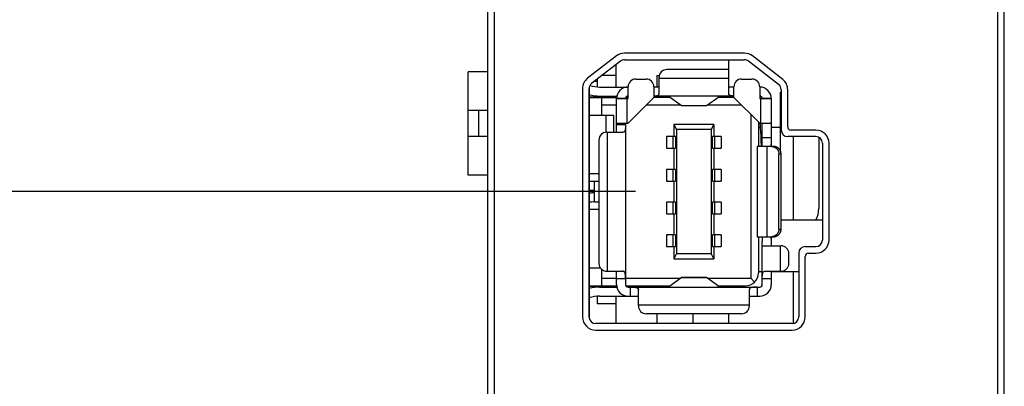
# Model space of a CAD drawing. Header units: inches. Extents: x 0 to 22, y 0 to 17.
# Tile 6 of 21: x 3.817 to 5.319, y 8.998 to 9.558. Entities that reach past the tile are written whole.
import ezdxf

# ---------------------------------------------------------------- set-up
doc = ezdxf.new("R2010")
doc.units = ezdxf.units.IN
doc.header["$LTSCALE"] = 1.21
doc.header["$MEASUREMENT"] = 0
doc.layers.get('0').update_dxf_attribs({"linetype": 'CONTINUOUS'})
doc.layers.add('DIMENSIONS', color=7, linetype='CONTINUOUS')
doc.styles.get("Standard").update_dxf_attribs({"font": 'txt', "width": 0.8})
doc.dimstyles.new('DIMSTYLE_2', dxfattribs={"dimtxt": 0.125, "dimasz": 0.18, "dimexe": 0.125, "dimexo": 0.0625, "dimgap": 0.03125, "dimtad": 0, "dimtih": 1, "dimtoh": 1, "dimdec": 3, "dimzin": 4, "dimdsep": 46, "dimtxsty": 'STANDARD', "dimblk": '_FILLED', "dimblk1": '_FILLED', "dimblk2": '_FILLED', "dimcen": 0.09, "dimadec": 0, "dimazin": 0, "dimtp": 0.01, "dimtm": 0.01, "dimtfac": 1, "dimtdec": 3, "dimtofl": 0, "dimtmove": 0, "dimatfit": 3, "dimldrblk": '_FILLED', "dimfxl": 1, "dimtolj": 1, "dimtzin": 4, "dimarcsym": 0})

# ---------------------------------------------------------------- blocks, each defined once
blk = doc.blocks.new('*D5')
at = {"layer": 'DIMENSIONS', "color": 2, "linetype": 'CONTINUOUS'}
blk.add_line((4.6378, 10.8575), (3.8028, 10.8575), dxfattribs=at)
at = {"layer": 'DIMENSIONS', "color": 2, "linetype": 'CONTINUOUS', "insert": (3.7403, 10.92), "char_height": 0.125, "width": 1.425, "attachment_point": 3, "line_spacing_factor": 0.9}
blk.add_mtext('4.821{\\Ftxt.shx;\\W1.000000;\\H0.125000; }[122.45]', dxfattribs=at)
blk = doc.blocks.new('_FILLED')
at = {"color": 0, "linetype": 'BYBLOCK'}
blk.add_solid([(0, 0), (-1, 0.1736), (-1, -0.1736)], dxfattribs=at)
blk = doc.blocks.new('*D7')
at = {"layer": 'DIMENSIONS', "color": 2, "linetype": 'CONTINUOUS'}
blk.add_line((4.757, 9.8205), (3.8028, 9.8205), dxfattribs=at)
at = {"layer": 'DIMENSIONS', "color": 2, "linetype": 'CONTINUOUS', "insert": (3.7403, 9.883), "char_height": 0.125, "width": 1.325, "attachment_point": 3, "line_spacing_factor": 0.9}
blk.add_mtext('3.784{\\Ftxt.shx;\\W1.000000;\\H0.125000; }[96.11]', dxfattribs=at)
blk = doc.blocks.new('*D8')
at = {"layer": 'DIMENSIONS', "color": 2, "linetype": 'CONTINUOUS'}
blk.add_line((4.757, 9.2955), (3.8028, 9.2955), dxfattribs=at)
at = {"layer": 'DIMENSIONS', "color": 2, "linetype": 'CONTINUOUS', "insert": (3.7403, 9.358), "char_height": 0.125, "width": 1.325, "attachment_point": 3, "line_spacing_factor": 0.9}
blk.add_mtext('3.259{\\Ftxt.shx;\\W1.000000;\\H0.125000; }[82.78]', dxfattribs=at)

msp = doc.modelspace()

# ---------------------------------------------------------------- linework, layer by layer
at = {"color": 7, "linetype": 'CONTINUOUS'}
for p, q in [((4.5314, 5.8416), (4.5314, 10.9795)), ((5.3194, 5.8416), (5.3194, 10.9795)), ((4.5414, 10.9495), (4.5414, 6.8795)), ((5.3094, 6.8795), (5.3094, 10.9495)), ((4.7276, 9.5027), (4.6837, 9.4685)), ((4.7337, 9.4948), (4.6898, 9.4606)), ((4.923, 9.5069), (4.7399, 9.5069)), ((4.7399, 9.4969), (4.923, 9.4969)), ((4.899, 9.4819), (4.899, 9.4969)), ((4.9751, 9.459), (4.9292, 9.4948)), ((4.9813, 9.4669), (4.9353, 9.5027)), ((4.5014, 9.3208), (4.5014, 9.4783)), ((4.5314, 9.4783), (4.5014, 9.4783)), ((4.7267, 9.4894), (4.7267, 9.4734)), ((4.899, 9.4819), (4.8045, 9.4819)), ((4.899, 9.4452), (4.899, 9.4819)), ((4.6982, 9.4635), (4.6936, 9.4635)), ((4.6982, 9.4671), (4.6982, 9.4553)), ((4.7062, 9.4734), (4.7267, 9.4734)), ((4.7267, 9.4734), (4.7267, 9.4552)), ((4.7573, 9.4674), (4.773, 9.4674)), ((4.7894, 9.4727), (4.7894, 9.4552)), ((4.7894, 9.4727), (4.793, 9.4727)), ((4.7927, 9.4452), (4.7927, 9.4701)), ((4.7927, 9.4689), (4.899, 9.4689)), ((4.9187, 9.4674), (4.9344, 9.4674)), ((4.676, 9.4527), (4.676, 9.1041)), ((4.686, 9.1041), (4.686, 9.4527)), ((4.6864, 9.1012), (4.6864, 9.4556)), ((4.7021, 9.4552), (4.7455, 9.4552)), ((4.7455, 9.4377), (4.7455, 9.4556)), ((4.7848, 9.4556), (4.7848, 9.4392)), ((4.7927, 9.4552), (4.7848, 9.4552)), ((4.9069, 9.4552), (4.899, 9.4552)), ((4.9069, 9.4392), (4.9069, 9.4556)), ((4.9462, 9.4556), (4.9462, 9.4377)), ((4.979, 9.4511), (4.979, 9.3894)), ((4.989, 9.3944), (4.989, 9.4511)), ((4.6864, 9.4403), (4.728, 9.4405)), ((4.6864, 9.4394), (4.7279, 9.4394)), ((4.6982, 9.4415), (4.6982, 9.4403)), ((4.7021, 9.4414), (4.7282, 9.4414)), ((4.7053, 9.4119), (4.7053, 9.4394)), ((4.7267, 9.4414), (4.7267, 9.4405)), ((4.7277, 9.4377), (4.7455, 9.4377)), ((4.7277, 9.3861), (4.7277, 9.4375)), ((4.7435, 9.4375), (4.7277, 9.4375)), ((4.7455, 9.4394), (4.7421, 9.4394)), ((4.7431, 9.4406), (4.7455, 9.4407)), ((4.7435, 9.4375), (4.7435, 9.3999)), ((4.7848, 9.4392), (4.7455, 9.3999)), ((4.9069, 9.4414), (4.7848, 9.4414)), ((4.8092, 9.4394), (4.7848, 9.4394)), ((4.8267, 9.4269), (4.8065, 9.4414)), ((4.865, 9.4269), (4.8852, 9.4414)), ((4.9069, 9.4394), (4.8825, 9.4394)), ((4.8884, 9.4394), (4.8884, 9.4414)), ((4.899, 9.4394), (4.899, 9.4414)), ((4.9462, 9.3999), (4.9069, 9.4392)), ((4.9462, 9.4377), (4.964, 9.4377)), ((4.9482, 9.3999), (4.9482, 9.4375)), ((4.964, 9.4375), (4.9482, 9.4375)), ((4.964, 9.3644), (4.964, 9.4375)), ((4.9774, 9.4473), (4.9774, 9.3585)), ((4.9774, 9.4473), (4.979, 9.4473)), ((4.5314, 9.4192), (4.5014, 9.4192)), ((4.5171, 9.4192), (4.5171, 9.3799)), ((4.7277, 9.4276), (4.7053, 9.4276)), ((4.8257, 9.4276), (4.7732, 9.4276)), ((4.8267, 9.4269), (4.865, 9.4269)), ((4.8269, 9.4268), (4.8267, 9.4269)), ((4.8269, 9.4268), (4.8648, 9.4268)), ((4.8648, 9.4268), (4.865, 9.4269)), ((4.9185, 9.4276), (4.866, 9.4276)), ((4.7238, 9.4119), (4.6864, 9.4119)), ((4.712, 9.386), (4.712, 9.4119)), ((4.7238, 9.3861), (4.7238, 9.4119)), ((4.9325, 9.4136), (4.9325, 9.1634)), ((4.7277, 9.3999), (4.7455, 9.3999)), ((4.7277, 9.3979), (4.7415, 9.3979)), ((4.7415, 9.3999), (4.7415, 9.1536)), ((4.8155, 9.3981), (4.8155, 9.3794)), ((4.8155, 9.3981), (4.8195, 9.3902)), ((4.8762, 9.3981), (4.8155, 9.3981)), ((4.8195, 9.3902), (4.8195, 9.2008)), ((4.8722, 9.3902), (4.8195, 9.3902)), ((4.8762, 9.3981), (4.8722, 9.3902)), ((4.8722, 9.3902), (4.8722, 9.2008)), ((4.8762, 9.3981), (4.8762, 9.3794)), ((4.9443, 9.4018), (4.9443, 9.3644)), ((4.9443, 9.394), (4.947, 9.394)), ((4.9462, 9.3999), (4.964, 9.3999)), ((4.9466, 9.3999), (4.9469, 9.3963)), ((4.9469, 9.3963), (4.9472, 9.3918)), ((4.9472, 9.3918), (4.9475, 9.3866)), ((4.9502, 9.3644), (4.9502, 9.3999)), ((4.964, 9.394), (4.9774, 9.394)), ((5.032, 9.3894), (4.994, 9.3894)), ((4.5314, 9.3799), (4.5014, 9.3799)), ((4.701, 9.3743), (4.701, 9.1857)), ((4.7128, 9.3861), (4.7377, 9.3861)), ((4.7141, 9.1739), (4.7141, 9.3861)), ((4.8041, 9.3794), (4.8041, 9.3617)), ((4.8177, 9.3794), (4.8041, 9.3794)), ((4.814, 9.3617), (4.814, 9.3794)), ((4.8177, 9.3794), (4.8177, 9.3617)), ((4.874, 9.3617), (4.874, 9.3794)), ((4.8876, 9.3794), (4.874, 9.3794)), ((4.8777, 9.3617), (4.8777, 9.3794)), ((4.8876, 9.3794), (4.8876, 9.3617)), ((4.9475, 9.3866), (4.9478, 9.3806)), ((4.9478, 9.3806), (4.9482, 9.3738)), ((4.9482, 9.3738), (4.9487, 9.3644)), ((4.9502, 9.3782), (4.964, 9.3782)), ((5.032, 9.3794), (4.989, 9.3794)), ((4.9974, 9.3794), (4.9974, 9.252)), ((5.0364, 9.3784), (5.0364, 9.2698)), ((4.8041, 9.3617), (4.8177, 9.3617)), ((4.8155, 9.3617), (4.8155, 9.3294)), ((4.874, 9.3617), (4.8876, 9.3617)), ((4.8762, 9.3617), (4.8762, 9.3294)), ((4.9423, 9.3644), (4.9423, 9.2266)), ((4.9674, 9.3644), (4.9423, 9.3644)), ((4.9573, 9.3644), (4.9573, 9.2266)), ((4.9638, 9.3646), (4.964, 9.3713)), ((4.9638, 9.3644), (4.9638, 9.3646)), ((5.042, 9.3694), (5.042, 9.2216)), ((5.052, 9.2216), (5.052, 9.3694)), ((4.9756, 9.2384), (4.9756, 9.3526)), ((4.9789, 9.3526), (4.9756, 9.3526)), ((4.9789, 9.2384), (4.9789, 9.3526)), ((4.8041, 9.3294), (4.8041, 9.3117)), ((4.8177, 9.3294), (4.8041, 9.3294)), ((4.814, 9.3117), (4.814, 9.3294)), ((4.8177, 9.3294), (4.8177, 9.3117)), ((4.874, 9.3117), (4.874, 9.3294)), ((4.8876, 9.3294), (4.874, 9.3294)), ((4.8777, 9.3117), (4.8777, 9.3294)), ((4.8876, 9.3294), (4.8876, 9.3117)), ((4.5314, 9.3208), (4.5014, 9.3208)), ((4.6864, 9.3231), (4.701, 9.3231)), ((4.6943, 9.2798), (4.6943, 9.3113)), ((4.6943, 9.3113), (4.701, 9.3113)), ((4.8041, 9.3117), (4.8177, 9.3117)), ((4.8155, 9.3117), (4.8155, 9.2794)), ((4.874, 9.3117), (4.8876, 9.3117)), ((4.8762, 9.3117), (4.8762, 9.2794)), ((4.701, 9.268), (4.6864, 9.268)), ((4.6943, 9.2798), (4.701, 9.2798)), ((4.8041, 9.2794), (4.8041, 9.2617)), ((4.8177, 9.2794), (4.8041, 9.2794)), ((4.814, 9.2617), (4.814, 9.2794)), ((4.8177, 9.2794), (4.8177, 9.2617)), ((4.874, 9.2617), (4.874, 9.2794)), ((4.8876, 9.2794), (4.874, 9.2794)), ((4.8777, 9.2617), (4.8777, 9.2794)), ((4.8876, 9.2794), (4.8876, 9.2617)), ((4.8041, 9.2617), (4.8177, 9.2617)), ((4.8155, 9.2617), (4.8155, 9.2294)), ((4.874, 9.2617), (4.8876, 9.2617)), ((4.8762, 9.2617), (4.8762, 9.2294)), ((4.9756, 9.2384), (4.9789, 9.2384)), ((5.042, 9.252), (4.9789, 9.252)), ((4.8041, 9.2294), (4.8041, 9.2117)), ((4.8177, 9.2294), (4.8041, 9.2294)), ((4.814, 9.2117), (4.814, 9.2294)), ((4.8177, 9.2294), (4.8177, 9.2117)), ((4.874, 9.2117), (4.874, 9.2294)), ((4.8876, 9.2294), (4.874, 9.2294)), ((4.8777, 9.2117), (4.8777, 9.2294)), ((4.8876, 9.2294), (4.8876, 9.2117)), ((4.9423, 9.2266), (4.9674, 9.2266)), ((4.9443, 9.2266), (4.9443, 9.1713)), ((4.95, 9.2266), (4.9502, 9.2197)), ((4.964, 9.2197), (4.9638, 9.2266)), ((4.964, 9.2129), (4.964, 9.2266)), ((4.8041, 9.2117), (4.8177, 9.2117)), ((4.8155, 9.2117), (4.8155, 9.193)), ((4.874, 9.2117), (4.8876, 9.2117)), ((4.8762, 9.2117), (4.8762, 9.193)), ((4.9502, 9.1536), (4.9502, 9.2197)), ((4.9502, 9.2129), (4.9789, 9.2129)), ((4.9776, 9.2129), (4.9776, 9.1739)), ((5.0157, 9.2116), (5.032, 9.2116)), ((4.8195, 9.2008), (4.8155, 9.193)), ((4.8155, 9.193), (4.8762, 9.193)), ((4.8195, 9.2008), (4.8722, 9.2008)), ((4.8762, 9.193), (4.8722, 9.2008)), ((4.9907, 9.1857), (4.9907, 9.201)), ((5.0057, 9.2016), (5.0057, 9.1041)), ((5.0157, 9.1041), (5.0157, 9.1966)), ((5.0207, 9.2016), (5.032, 9.2016)), ((4.6864, 9.1792), (4.7029, 9.1792)), ((4.7053, 9.1516), (4.7053, 9.1765)), ((4.7053, 9.1634), (4.7277, 9.1634)), ((4.7128, 9.1739), (4.7377, 9.1739)), ((4.7277, 9.1536), (4.7277, 9.1739)), ((4.7415, 9.1634), (4.8257, 9.1634)), ((4.8065, 9.1497), (4.8267, 9.1642)), ((4.8267, 9.1642), (4.8269, 9.1642)), ((4.865, 9.1642), (4.8267, 9.1642)), ((4.8269, 9.1642), (4.8648, 9.1642)), ((4.865, 9.1642), (4.8648, 9.1642)), ((4.8852, 9.1497), (4.865, 9.1642)), ((4.866, 9.1634), (4.9325, 9.1634)), ((4.9385, 9.1574), (4.9325, 9.1634)), ((4.9502, 9.173), (4.9443, 9.173)), ((4.954, 9.1739), (4.9789, 9.1739)), ((4.964, 9.1536), (4.964, 9.1739)), ((5.0057, 9.173), (4.964, 9.173)), ((4.9974, 9.173), (4.9974, 9.0943)), ((4.6864, 9.1516), (4.7279, 9.1516)), ((4.728, 9.1505), (4.6864, 9.1508)), ((4.6982, 9.1507), (4.6982, 9.1495)), ((4.7021, 9.1497), (4.7282, 9.1497)), ((4.7267, 9.1505), (4.7267, 9.1497)), ((4.7415, 9.1621), (4.7277, 9.1621)), ((4.742, 9.1516), (4.8092, 9.1516)), ((4.775, 9.1502), (4.7432, 9.1504)), ((4.7455, 9.1497), (4.9462, 9.1497)), ((4.7494, 9.1359), (4.7494, 9.1497)), ((4.775, 9.1516), (4.775, 9.1497)), ((4.8825, 9.1516), (4.9246, 9.1516)), ((4.8884, 9.1497), (4.8884, 9.1516)), ((4.899, 9.1497), (4.899, 9.1516)), ((4.9423, 9.1497), (4.9423, 9.1359)), ((4.964, 9.1621), (4.9502, 9.1621)), ((4.6982, 9.1357), (4.6982, 9.124)), ((4.7021, 9.1359), (4.7612, 9.1359)), ((4.7267, 9.1359), (4.7267, 9.0941)), ((4.7612, 9.1209), (4.7612, 9.1458)), ((4.9305, 9.1209), (4.9305, 9.1458)), ((4.9305, 9.1359), (4.9462, 9.1359)), ((4.7267, 9.124), (4.6982, 9.124)), ((4.9305, 9.1222), (4.7612, 9.1222)), ((4.9187, 9.1091), (4.773, 9.1091)), ((4.7894, 9.1091), (4.7894, 9.0941)), ((4.8444, 9.1091), (4.8444, 9.0941)), ((4.899, 9.0941), (4.899, 9.1091)), ((4.9957, 9.0941), (4.696, 9.0941)), ((4.696, 9.0841), (4.9957, 9.0841))]:
    msp.add_line(p, q, dxfattribs=at)
for centre, radius, start, end in [((4.7399, 9.4869), 0.02, 90, 127.9513), ((4.7399, 9.4869), 0.01, 90, 127.9513), ((4.923, 9.4869), 0.02, 52.0487, 90), ((4.923, 9.4869), 0.01, 52.0487, 90), ((4.8045, 9.4701), 0.0118, 90, 180), ((4.696, 9.4527), 0.02, 127.9513, 180), ((4.7573, 9.4556), 0.0118, 90, 180), ((4.773, 9.4556), 0.0118, 0, 90), ((4.9187, 9.4556), 0.0118, 90, 180), ((4.9344, 9.4556), 0.0118, 0, 90), ((4.969, 9.4511), 0.02, 0, 52.0487), ((4.696, 9.4527), 0.01, 127.9513, 180), ((4.7021, 9.5052), 0.05, 252.586, 270), ((4.7455, 9.4375), 0.0177, 90, 180), ((4.9462, 9.4375), 0.0177, 0, 90), ((4.969, 9.4511), 0.01, 0, 52.0487), ((4.7021, 9.5052), 0.0638, 255.7042, 270), ((4.7455, 9.4375), 0.00394, 90, 177.134), ((4.7455, 9.4375), 0.00197, 174.2608, 180), ((4.9462, 9.4375), 0.00394, 2.866, 90), ((4.9462, 9.4375), 0.00197, 0, 5.7392), ((4.989, 9.3894), 0.01, 180, 270), ((4.994, 9.3944), 0.005, 180, 270), ((5.032, 9.3694), 0.02, 0, 90), ((4.7128, 9.3743), 0.0118, 90, 180), ((5.032, 9.3694), 0.01, 0, 90), ((4.6943, 9.39), 0.0787, 264.2596, 270), ((4.6943, 9.39), 0.0925, 265.116, 270), ((4.6943, 9.201), 0.0925, 90, 94.884), ((4.6943, 9.201), 0.0787, 90, 95.7404), ((4.9974, 9.2698), 0.039, 332.9095, 360), ((4.9789, 9.201), 0.0118, 0, 90), ((5.0157, 9.2016), 0.01, 90, 180), ((5.032, 9.2216), 0.02, 270, 360), ((5.032, 9.2216), 0.01, 270, 360), ((5.0207, 9.1966), 0.005, 90, 180), ((4.7128, 9.1857), 0.0118, 180, 270), ((4.9789, 9.1857), 0.0118, 270, 360), ((4.9246, 9.1713), 0.0197, 270, 360), ((4.7021, 9.0859), 0.0638, 90, 104.2958), ((4.7455, 9.1536), 0.0177, 180, 270), ((4.7455, 9.1536), 0.00394, 180, 270), ((4.9462, 9.1536), 0.0177, 270, 360), ((4.9462, 9.1536), 0.00394, 270, 360), ((4.7021, 9.0859), 0.05, 90, 108.3593), ((4.773, 9.1209), 0.0118, 180, 270), ((4.9187, 9.1209), 0.0118, 270, 360), ((4.696, 9.1041), 0.02, 180, 270), ((4.696, 9.1041), 0.01, 180, 270), ((4.9957, 9.1041), 0.02, 270, 360), ((4.9957, 9.1041), 0.01, 270, 360)]:
    msp.add_arc(centre, radius, start, end, dxfattribs=at)
for points, knots in [([(4.7848, 9.4415), (4.7851, 9.4415), (4.7857, 9.4415), (4.7865, 9.4416), (4.7874, 9.4416), (4.7881, 9.4417), (4.7888, 9.4418), (4.7895, 9.442), (4.7901, 9.4421), (4.7907, 9.4423), (4.7912, 9.4426), (4.7916, 9.4428), (4.7919, 9.4432), (4.7922, 9.4435), (4.7924, 9.4439), (4.7926, 9.4443), (4.7927, 9.4448), (4.7927, 9.4451), (4.7927, 9.4452)], [0, 0, 0, 0, 0.09094, 0.178694, 0.262729, 0.342566, 0.417802, 0.48814, 0.553427, 0.613695, 0.669219, 0.72055, 0.768543, 0.814319, 0.859165, 0.90436, 0.951024, 1, 1, 1, 1]), ([(4.9069, 9.4415), (4.9066, 9.4415), (4.906, 9.4415), (4.9052, 9.4416), (4.9043, 9.4416), (4.9036, 9.4417), (4.9029, 9.4418), (4.9022, 9.442), (4.9016, 9.4421), (4.901, 9.4423), (4.9005, 9.4426), (4.9001, 9.4428), (4.8998, 9.4432), (4.8995, 9.4435), (4.8993, 9.4439), (4.8991, 9.4443), (4.899, 9.4448), (4.899, 9.4451), (4.899, 9.4452)], [0, 0, 0, 0, 0.09094, 0.178694, 0.262729, 0.342566, 0.417802, 0.48814, 0.553427, 0.613695, 0.669219, 0.72055, 0.768543, 0.814319, 0.859165, 0.90436, 0.951024, 1, 1, 1, 1]), ([(4.7415, 9.3979), (4.7415, 9.3975), (4.7415, 9.3967), (4.7415, 9.3955), (4.7415, 9.3944), (4.7414, 9.3932), (4.7414, 9.3922), (4.7413, 9.3912), (4.7411, 9.3902), (4.741, 9.3894), (4.7408, 9.3886), (4.7405, 9.3879), (4.7402, 9.3873), (4.7398, 9.3869), (4.7396, 9.3867), (4.7393, 9.3865), (4.7391, 9.3864), (4.7387, 9.3862), (4.7383, 9.3861), (4.7379, 9.3861), (4.7377, 9.3861)], [0, 0, 0, 0, 0.08791, 0.174911, 0.260109, 0.34263, 0.421641, 0.496375, 0.566166, 0.630507, 0.689121, 0.742069, 0.789851, 0.833497, 0.854264, 0.874607, 0.894764, 0.914964, 0.956283, 1, 1, 1, 1]), ([(4.9642, 9.3644), (4.9645, 9.3644), (4.9653, 9.3644), (4.9664, 9.3642), (4.9675, 9.3639), (4.9686, 9.3635), (4.9696, 9.363), (4.9705, 9.3625), (4.9715, 9.3618), (4.9723, 9.361), (4.973, 9.3601), (4.9737, 9.3592), (4.9743, 9.3582), (4.9748, 9.3571), (4.9752, 9.356), (4.9754, 9.3549), (4.9756, 9.3538), (4.9756, 9.353), (4.9756, 9.3526)], [0, 0, 0, 0, 0.061587, 0.123209, 0.1849, 0.246692, 0.308613, 0.370684, 0.432921, 0.495335, 0.557928, 0.620696, 0.683629, 0.74671, 0.809916, 0.873221, 0.936593, 1, 1, 1, 1]), ([(4.9789, 9.3526), (4.9789, 9.353), (4.9789, 9.3538), (4.9787, 9.3549), (4.9784, 9.356), (4.9781, 9.3571), (4.9776, 9.3582), (4.977, 9.3592), (4.9763, 9.3601), (4.9756, 9.361), (4.9747, 9.3618), (4.9738, 9.3625), (4.9729, 9.363), (4.9718, 9.3635), (4.9708, 9.3639), (4.9697, 9.3642), (4.9686, 9.3644), (4.9678, 9.3644), (4.9674, 9.3644)], [0, 0, 0, 0, 0.063407, 0.126779, 0.190084, 0.25329, 0.316371, 0.379304, 0.442072, 0.504665, 0.567079, 0.629316, 0.691387, 0.753308, 0.8151, 0.876791, 0.938413, 1, 1, 1, 1]), ([(4.9756, 9.2384), (4.9756, 9.2381), (4.9756, 9.2373), (4.9754, 9.2361), (4.9752, 9.235), (4.9748, 9.2339), (4.9743, 9.2329), (4.9737, 9.2319), (4.973, 9.2309), (4.9723, 9.2301), (4.9715, 9.2293), (4.9705, 9.2286), (4.9696, 9.228), (4.9686, 9.2275), (4.9675, 9.2271), (4.9664, 9.2268), (4.9653, 9.2267), (4.9645, 9.2266), (4.9642, 9.2266)], [0, 0, 0, 0, 0.063407, 0.126779, 0.190084, 0.25329, 0.316371, 0.379304, 0.442072, 0.504665, 0.567079, 0.629316, 0.691387, 0.753308, 0.8151, 0.876791, 0.938413, 1, 1, 1, 1]), ([(4.9674, 9.2266), (4.9678, 9.2266), (4.9686, 9.2267), (4.9697, 9.2268), (4.9708, 9.2271), (4.9718, 9.2275), (4.9729, 9.228), (4.9738, 9.2286), (4.9747, 9.2293), (4.9756, 9.2301), (4.9763, 9.2309), (4.977, 9.2319), (4.9776, 9.2329), (4.9781, 9.2339), (4.9784, 9.235), (4.9787, 9.2361), (4.9789, 9.2373), (4.9789, 9.2381), (4.9789, 9.2384)], [0, 0, 0, 0, 0.061587, 0.123209, 0.1849, 0.246692, 0.308613, 0.370684, 0.432921, 0.495335, 0.557928, 0.620696, 0.683629, 0.74671, 0.809916, 0.873221, 0.936593, 1, 1, 1, 1]), ([(4.7415, 9.1621), (4.7415, 9.1625), (4.7415, 9.1633), (4.7415, 9.1644), (4.7415, 9.1656), (4.7414, 9.1667), (4.7414, 9.1678), (4.7413, 9.1688), (4.7411, 9.1697), (4.741, 9.1706), (4.7408, 9.1714), (4.7405, 9.1721), (4.7402, 9.1726), (4.7398, 9.173), (4.7396, 9.1733), (4.7393, 9.1734), (4.7391, 9.1736), (4.7387, 9.1737), (4.7383, 9.1738), (4.7379, 9.1739), (4.7377, 9.1739)], [0, 0, 0, 0, 0.08791, 0.174912, 0.26011, 0.34263, 0.421641, 0.496375, 0.566166, 0.630507, 0.689121, 0.742069, 0.78985, 0.833497, 0.854264, 0.874607, 0.894764, 0.914964, 0.956283, 1, 1, 1, 1]), ([(4.9502, 9.1621), (4.9502, 9.1625), (4.9502, 9.1633), (4.9502, 9.1644), (4.9502, 9.1656), (4.9503, 9.1667), (4.9503, 9.1678), (4.9504, 9.1688), (4.9506, 9.1697), (4.9507, 9.1706), (4.9509, 9.1714), (4.9512, 9.1721), (4.9515, 9.1726), (4.9519, 9.173), (4.9521, 9.1733), (4.9524, 9.1734), (4.9526, 9.1736), (4.9529, 9.1737), (4.9534, 9.1738), (4.9538, 9.1739), (4.954, 9.1739)], [0, 0, 0, 0, 0.08791, 0.174911, 0.260109, 0.34263, 0.421641, 0.496375, 0.566166, 0.630507, 0.689121, 0.742069, 0.789851, 0.833497, 0.854264, 0.874607, 0.894764, 0.914964, 0.956283, 1, 1, 1, 1]), ([(4.7494, 9.1497), (4.7498, 9.1497), (4.7506, 9.1497), (4.7518, 9.1496), (4.7529, 9.1496), (4.754, 9.1496), (4.7551, 9.1495), (4.7561, 9.1494), (4.7571, 9.1493), (4.7579, 9.1491), (4.7587, 9.1489), (4.7594, 9.1486), (4.76, 9.1483), (4.7604, 9.148), (4.7606, 9.1477), (4.7608, 9.1475), (4.7609, 9.1472), (4.7611, 9.1469), (4.7612, 9.1464), (4.7612, 9.146), (4.7612, 9.1458)], [0, 0, 0, 0, 0.08791, 0.174911, 0.260109, 0.34263, 0.421641, 0.496375, 0.566166, 0.630507, 0.689121, 0.742069, 0.789851, 0.833497, 0.854264, 0.874607, 0.894764, 0.914964, 0.956283, 1, 1, 1, 1]), ([(4.9423, 9.1497), (4.9419, 9.1497), (4.9411, 9.1497), (4.9399, 9.1496), (4.9388, 9.1496), (4.9377, 9.1496), (4.9366, 9.1495), (4.9356, 9.1494), (4.9346, 9.1493), (4.9338, 9.1491), (4.933, 9.1489), (4.9323, 9.1486), (4.9317, 9.1483), (4.9313, 9.148), (4.9311, 9.1477), (4.9309, 9.1475), (4.9308, 9.1472), (4.9306, 9.1469), (4.9305, 9.1464), (4.9305, 9.146), (4.9305, 9.1458)], [0, 0, 0, 0, 0.08791, 0.174912, 0.26011, 0.34263, 0.421641, 0.496375, 0.566166, 0.630507, 0.689121, 0.742069, 0.78985, 0.833497, 0.854264, 0.874607, 0.894764, 0.914964, 0.956283, 1, 1, 1, 1])]:
    msp.add_open_spline(points, degree=3, knots=knots, dxfattribs=at)

# ---------------------------------------------------------------- dimensions: what is measured, and where the dimension line sits
at = {"layer": 'DIMENSIONS', "color": 2, "linetype": 'CONTINUOUS'}
for feature_location, offset, origin, picture, middle in [((4.6378, 10.8575), (-0.835, 0), (4.7003, 6.0366), '*D5', (3.0278, 10.8575)), ((4.757, 9.8205), (-0.9541, 0), (4.8195, 6.0366), '*D7', (3.0778, 9.8205)), ((4.757, 9.2955), (-0.9541, 0), (4.8195, 6.0366), '*D8', (3.0778, 9.2955))]:
    dim = msp.add_ordinate_dim(feature_location=feature_location, offset=offset, dtype=0, origin=origin, dimstyle='DIMSTYLE_2', dxfattribs=at)
    dim.commit()
    dim.dimension.update_dxf_attribs({"geometry": picture, "text_midpoint": middle})

doc.saveas('drawing.dxf')
